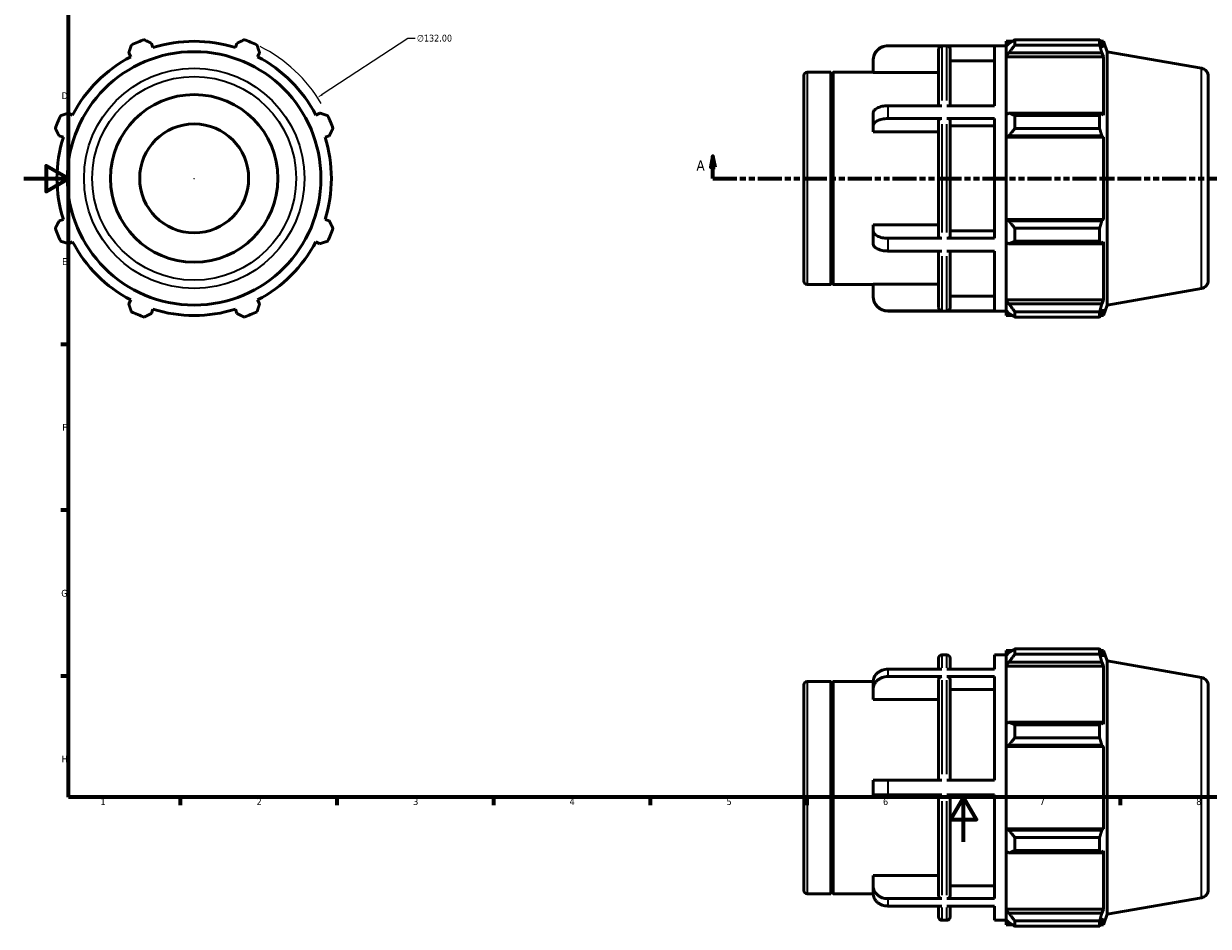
# Model space of a CAD drawing. Header units: millimetres. Extents: x -11 to 927, y -38 to 718.
# Tile 1 of 4: x 0 to 530, y -38 to 366. Entities that reach past the tile are written whole.
import ezdxf

# ---------------------------------------------------------------- set-up
doc = ezdxf.new("R2010")
doc.units = ezdxf.units.MM
doc.linetypes.add('DOUBLE_DASH_CHAIN', pattern=[1.2403, 0.6614, -0.0827, 0.1654, -0.0827, 0.1654, -0.0827])
for name, color, linetype, lineweight in [('Border (ANSI)', 7, 'Continuous', 70), ('Dimension (ANSI)', 7, 'Continuous', 25), ('Section Line (ANSI)', 7, 'DOUBLE_DASH_CHAIN', 70), ('Visible (ANSI)', 7, 'Continuous', 50), ('Visible Narrow (ANSI)', 7, 'Continuous', 35)]:
    doc.layers.add(name, color=color, linetype=linetype, lineweight=lineweight)
doc.styles.add('Label Text (ANSI)', font='tahoma.ttf')
doc.styles.add('Note Text (ANSI)', font='tahoma.ttf')
doc.dimstyles.new('Default - mm (ANSI)', dxfattribs={"dimtxt": 3.048, "dimasz": 2.5, "dimexe": 3.175, "dimexo": 1.6002, "dimgap": 0.8, "dimtad": 0, "dimtoh": 1, "dimrnd": 1e-08, "dimzin": 4, "dimdsep": 46, "dimtxsty": 'Note Text (ANSI)', "dimcen": 0.09, "dimdle": 10, "dimclrd": 256, "dimclre": 256, "dimclrt": 256, "dimadec": 1, "dimazin": 1, "dimtfac": 1, "dimtofl": 0, "dimtmove": 0, "dimatfit": 3, "dimfxl": 1, "dimtolj": 1, "dimtzin": 4, "dimlwd": -1, "dimlwe": -1, "dimarcsym": 0})

# ---------------------------------------------------------------- blocks, each defined once
blk = doc.blocks.new('Borders Default Border')
at = {"layer": 'Border (ANSI)'}
for p, q in [((20, 222.75), (16.55, 222.75)), ((20, 148.5), (16.55, 148.5)), ((20, 74.25), (16.55, 74.25)), ((70.08, 20), (70.08, 16.55)), ((140.17, 20), (140.17, 16.55)), ((210.25, 20), (210.25, 16.55)), ((280.33, 20), (280.33, 16.55)), ((350.42, 20), (350.42, 16.55)), ((490.58, 20), (490.58, 16.55))]:
    blk.add_line(p, q, dxfattribs=at)
at = {"layer": 'Border (ANSI)', "flags": 128}
for points in [[(20, 20), (20, 574), (821, 574), (821, 20), (20, 20)], [(0, 297), (20, 297), (10, 302.77), (10, 291.23), (20, 297)], [(420.5, 0), (420.5, 20), (414.73, 10), (426.27, 10), (420.5, 20)]]:
    blk.add_lwpolyline(points, dxfattribs=at)
at = {"layer": 'Border (ANSI)', "char_height": 3.05, "attachment_point": 7, "style": 'Note Text (ANSI)'}
for s, insert in [('D', (16.96, 332.6)), ('E', (17.21, 258.35)), ('F', (17.29, 184.1)), ('G', (16.81, 109.79)), ('H', (16.97, 35.6)), ('1', (34.35, 16.55)), ('2', (104.2, 16.55)), ('3', (174.26, 16.49)), ('4', (244.23, 16.55)), ('5', (314.48, 16.49)), ('6', (384.49, 16.49)), ('7', (454.6, 16.55)), ('8', (524.63, 16.48))]:
    blk.add_mtext(s, dxfattribs=dict(at, insert=insert))
blk = doc.blocks.new('2dTransSection0')
at = {"layer": 'Section Line (ANSI)', "linetype": 'Continuous'}
for p, q in [((308.38, 307.11), (307.38, 302.11)), ((308.38, 302.11), (308.38, 307.11)), ((309.38, 302.11), (308.38, 307.11)), ((660.68, 307.11), (659.68, 302.11)), ((660.68, 302.11), (660.68, 307.11)), ((661.68, 302.11), (660.68, 307.11)), ((307.38, 302.11), (309.38, 302.11)), ((308.38, 297.11), (308.38, 302.11)), ((308.38, 297.11), (318.89, 297.11)), ((650.18, 297.11), (660.68, 297.11)), ((659.68, 302.11), (661.68, 302.11)), ((660.68, 297.11), (660.68, 302.11))]:
    blk.add_line(p, q, dxfattribs=at)
at = {"layer": 'Section Line (ANSI)', "linetype": 'DOUBLE_DASH_CHAIN', "ltscale": 16.210289}
blk.add_line((308.38, 297.11), (660.68, 297.11), dxfattribs=at)
at = {"layer": 'Section Line (ANSI)', "linetype": 'Continuous', "flags": 128}
for points in [[(309.38, 302.11), (308.38, 307.11), (307.38, 302.11), (309.38, 302.11)], [(661.68, 302.11), (660.68, 307.11), (659.68, 302.11), (661.68, 302.11)]]:
    blk.add_lwpolyline(points, dxfattribs=at)
at = {"layer": 'Section Line (ANSI)'}
for points in [[(309.38, 302.11), (308.38, 307.11), (307.38, 302.11), (309.38, 302.11)], [(661.68, 302.11), (660.68, 307.11), (659.68, 302.11), (661.68, 302.11)]]:
    blk.add_solid(points, dxfattribs=at)
at = {"layer": 'Section Line (ANSI)', "char_height": 4.57, "attachment_point": 7, "style": 'Label Text (ANSI)'}
for insert in [(301.02, 300.61), (664.15, 300.61)]:
    blk.add_mtext('A', dxfattribs=dict(at, insert=insert))
blk = doc.blocks.new('*D11')
at = {"layer": 'Defpoints', "color": 0, "transparency": 16777216}
for p in [(131.48, 333.28), (21.08, 260.93)]:
    blk.add_point(p, dxfattribs=at)
at = {"layer": 'Dimension (ANSI)', "transparency": 16777216}
for p, q in [((171.92, 359.78), (133.57, 334.65)), ((175.14, 359.78), (171.92, 359.78)), ((76.19, 297.11), (76.37, 297.11)), ((76.28, 297.02), (76.28, 297.2))]:
    blk.add_line(p, q, dxfattribs=at)
blk.add_arc((76.28, 297.11), 66, 30.481, 63.4028, dxfattribs=at)
blk.add_solid([(133.35, 335), (133.8, 334.3), (131.48, 333.28)], dxfattribs=at)
at = {"layer": 'Dimension (ANSI)', "transparency": 16777216, "insert": (175.94, 361.42), "char_height": 3.048, "attachment_point": 1, "style": 'Note Text (ANSI)'}
blk.add_mtext('\\A1;∅132.00', dxfattribs=at)

msp = doc.modelspace()

# ---------------------------------------------------------------- linework, layer by layer
at = {"layer": 'Visible (ANSI)'}
for p, q in [((57.8234, 355.6473), (57.228, 357.5356)), ((95.3334, 357.5356), (94.738, 355.6473)), ((386.6598, 356.5081), (439.5312, 356.5081)), ((410.8646, 356.4164), (386.6598, 356.4164)), ((434.3598, 356.4164), (413.036, 356.4164)), ((434.3598, 329.6202), (434.3598, 356.4164)), ((439.5312, 358.4881), (439.5312, 356.2767)), ((439.5312, 358.4881), (442.3409, 358.4881)), ((440.8512, 357.5356), (439.5312, 356.2767)), ((439.5312, 352.1383), (439.5312, 356.2767)), ((443.4912, 359.2094), (443.4912, 356.8228)), ((443.4912, 359.2094), (481.4068, 359.2094)), ((481.4068, 356.8228), (443.4912, 356.8228)), ((481.4068, 356.8228), (481.4068, 359.2094)), ((481.8254, 358.4881), (483.0883, 358.4881)), ((483.0883, 355.6473), (482.3677, 357.5356)), ((484.7812, 353.8369), (483.0883, 358.4881)), ((483.0883, 355.6473), (483.0883, 358.4881)), ((47.0243, 353.3091), (47.9386, 351.5529)), ((104.6229, 351.5529), (105.5371, 353.3091)), ((380.0598, 349.8049), (380.0598, 349.9081)), ((409.3646, 329.6202), (409.3646, 354.914)), ((414.536, 354.914), (414.536, 329.6202)), ((439.5312, 352.1383), (440.8512, 353.3091)), ((439.5312, 351.5529), (439.5312, 352.1383)), ((439.5312, 351.5529), (439.5312, 325.755)), ((439.5312, 351.5529), (483.0883, 351.5529)), ((440.8512, 353.3091), (482.3677, 353.3091)), ((482.3677, 353.3091), (483.0883, 351.5529)), ((483.0883, 325.4503), (483.0883, 351.5529)), ((484.7812, 240.3793), (484.7812, 353.8369)), ((526.9324, 346.4045), (484.7812, 353.8369)), ((350.5312, 344.6281), (361.1312, 344.6281)), ((361.1312, 249.5881), (361.1312, 344.6281)), ((361.6312, 344.1281), (361.1312, 344.6281)), ((361.6312, 344.1281), (362.1312, 344.6281)), ((362.1312, 249.5881), (362.1312, 344.6281)), ((362.1312, 344.6281), (380.0598, 344.6281)), ((380.0598, 344.5134), (380.0598, 349.8049)), ((434.3598, 349.8049), (414.536, 349.8049)), ((349.0312, 251.0881), (349.0312, 343.1281)), ((361.6312, 250.0881), (361.6312, 344.1281)), ((409.3646, 344.5134), (380.0598, 344.5134)), ((530.0312, 342.7115), (530.0312, 251.5048)), ((410.8646, 329.6202), (386.6598, 329.6202)), ((434.3598, 329.6202), (413.036, 329.6202)), ((21.836, 325.4503), (20.0797, 326.3645)), ((132.4817, 326.3645), (130.7254, 325.4503)), ((380.0598, 320.5986), (380.0598, 326.3144)), ((410.8646, 323.9044), (386.6598, 323.9044)), ((434.3598, 323.9044), (413.036, 323.9044)), ((434.3598, 270.3119), (434.3598, 323.9044)), ((440.8512, 326.3645), (439.5312, 325.755)), ((439.5312, 315.7639), (439.5312, 325.755)), ((482.3677, 326.3645), (440.8512, 326.3645)), ((443.4912, 325.2179), (443.4912, 319.4562)), ((443.4912, 325.2179), (481.4068, 325.2179)), ((481.4068, 319.4562), (481.4068, 325.2179)), ((483.0883, 325.4503), (482.3677, 326.3645)), ((380.0598, 317.9529), (380.0598, 320.5986)), ((409.3646, 271.0631), (409.3646, 323.1532)), ((414.536, 323.1532), (414.536, 271.0631)), ((434.3598, 320.5986), (414.536, 320.5986)), ((481.4068, 319.4562), (443.4912, 319.4562)), ((15.8532, 316.1609), (17.7416, 315.5655)), ((134.8199, 315.5655), (136.7082, 316.1609)), ((409.3646, 317.9529), (380.0598, 317.9529)), ((439.5312, 315.7639), (440.8512, 316.1609)), ((439.5312, 315.5655), (439.5312, 315.7639)), ((439.5312, 315.5655), (439.5312, 278.6508)), ((439.5312, 315.5655), (483.0883, 315.5655)), ((440.8512, 316.1609), (482.3677, 316.1609)), ((482.3677, 316.1609), (483.0883, 315.5655)), ((483.0883, 278.6508), (483.0883, 315.5655)), ((17.7416, 278.6508), (15.8532, 278.0554)), ((136.7082, 278.0554), (134.8199, 278.6508)), ((380.0598, 273.6176), (380.0598, 276.2634)), ((380.0598, 276.2634), (409.3646, 276.2634)), ((439.5312, 278.4524), (439.5312, 278.6508)), ((439.5312, 278.6508), (483.0883, 278.6508)), ((440.8512, 278.0554), (439.5312, 278.4524)), ((439.5312, 268.4613), (439.5312, 278.4524)), ((482.3677, 278.0554), (440.8512, 278.0554)), ((483.0883, 278.6508), (482.3677, 278.0554)), ((380.0598, 267.9019), (380.0598, 273.6176)), ((414.536, 273.6176), (434.3598, 273.6176)), ((443.4912, 274.7601), (443.4912, 268.9984)), ((443.4912, 274.7601), (481.4068, 274.7601)), ((481.4068, 268.9984), (481.4068, 274.7601)), ((20.0797, 267.8517), (21.836, 268.766)), ((130.7254, 268.766), (132.4817, 267.8517)), ((410.8646, 270.3119), (386.6598, 270.3119)), ((434.3598, 270.3119), (413.036, 270.3119)), ((439.5312, 268.4613), (440.8512, 267.8517)), ((439.5312, 268.4613), (439.5312, 242.6634)), ((440.8512, 267.8517), (482.3677, 267.8517)), ((481.4068, 268.9984), (443.4912, 268.9984)), ((482.3677, 267.8517), (483.0883, 268.766)), ((483.0883, 242.6634), (483.0883, 268.766)), ((410.8646, 264.5961), (386.6598, 264.5961)), ((409.3646, 239.3023), (409.3646, 264.5961)), ((434.3598, 264.5961), (413.036, 264.5961)), ((414.536, 264.5961), (414.536, 239.3023)), ((434.3598, 237.7999), (434.3598, 264.5961)), ((350.5312, 249.5881), (361.1312, 249.5881)), ((361.6312, 250.0881), (361.1312, 249.5881)), ((361.6312, 250.0881), (362.1312, 249.5881)), ((362.1312, 249.5881), (380.0598, 249.5881)), ((380.0598, 244.4114), (380.0598, 249.7029)), ((380.0598, 249.7029), (409.3646, 249.7029)), ((380.0598, 244.3081), (380.0598, 244.4114)), ((414.536, 244.4114), (434.3598, 244.4114)), ((526.9324, 247.8117), (484.7812, 240.3793)), ((47.9386, 242.6634), (47.0243, 240.9071)), ((57.228, 236.6806), (57.8234, 238.569)), ((94.738, 238.569), (95.3334, 236.6806)), ((105.5371, 240.9071), (104.6229, 242.6634)), ((439.5312, 242.078), (439.5312, 242.6634)), ((439.5312, 242.6634), (483.0883, 242.6634)), ((439.5312, 237.9395), (439.5312, 242.078)), ((440.8512, 240.9071), (439.5312, 242.078)), ((482.3677, 240.9071), (440.8512, 240.9071)), ((483.0883, 242.6634), (482.3677, 240.9071)), ((482.3677, 236.6806), (483.0883, 238.569)), ((484.7812, 240.3793), (483.0883, 235.7281)), ((483.0883, 235.7281), (483.0883, 238.569)), ((410.8646, 237.7999), (386.6598, 237.7999)), ((386.6598, 237.7081), (439.5312, 237.7081)), ((434.3598, 237.7999), (413.036, 237.7999)), ((439.5312, 237.9395), (440.8512, 236.6806)), ((439.5312, 237.9395), (439.5312, 235.7281)), ((439.5312, 235.7281), (442.3409, 235.7281)), ((443.4912, 237.3935), (443.4912, 235.0069)), ((443.4912, 237.3935), (481.4068, 237.3935)), ((481.4068, 235.0069), (443.4912, 235.0069)), ((481.4068, 235.0069), (481.4068, 237.3935)), ((481.8254, 235.7281), (483.0883, 235.7281)), ((439.5312, 85.728), (439.5312, 83.5166)), ((439.5312, 85.728), (442.3409, 85.728)), ((443.4912, 86.4493), (443.4912, 84.0627)), ((443.4912, 86.4493), (481.4068, 86.4493)), ((481.4068, 84.0627), (481.4068, 86.4493)), ((481.8254, 85.728), (483.0883, 85.728)), ((484.7812, 81.0768), (483.0883, 85.728)), ((483.0883, 82.8872), (483.0883, 85.728)), ((409.3646, 77.3605), (409.3646, 82.248)), ((410.8646, 83.748), (413.036, 83.748)), ((414.536, 82.248), (414.536, 77.3605)), ((434.3598, 77.3605), (434.3598, 83.748)), ((434.3598, 83.748), (439.5312, 83.748)), ((440.8512, 84.7755), (439.5312, 83.5166)), ((439.5312, 79.3782), (439.5312, 83.5166)), ((439.5312, 79.3782), (440.8512, 80.549)), ((440.8512, 80.549), (482.3677, 80.549)), ((481.4068, 84.0627), (443.4912, 84.0627)), ((483.0883, 82.8872), (482.3677, 84.7755)), ((482.3677, 80.549), (483.0883, 78.7927)), ((484.7812, -32.3808), (484.7812, 81.0768)), ((526.9324, 73.6444), (484.7812, 81.0768)), ((410.8646, 77.3605), (386.6598, 77.3605)), ((434.3598, 77.3605), (413.036, 77.3605)), ((439.5312, 78.7927), (439.5312, 79.3782)), ((439.5312, 78.7927), (439.5312, 52.9949)), ((439.5312, 78.7927), (483.0883, 78.7927)), ((483.0883, 52.6901), (483.0883, 78.7927)), ((349.0312, -21.672), (349.0312, 70.368)), ((350.5312, 71.868), (361.1312, 71.868)), ((361.1312, -23.172), (361.1312, 71.868)), ((361.6312, 71.368), (361.1312, 71.868)), ((361.6312, 71.368), (362.1312, 71.868)), ((361.6312, -22.672), (361.6312, 71.368)), ((362.1312, -23.172), (362.1312, 71.868)), ((362.1312, 71.868), (380.0653, 71.868)), ((380.0598, 68.3348), (380.0598, 71.6348)), ((410.8646, 74.0605), (386.6598, 74.0605)), ((409.3646, 27.648), (409.3646, 72.7594)), ((434.3598, 74.0605), (413.036, 74.0605)), ((414.536, 72.7594), (414.536, 27.648)), ((434.3598, 27.648), (434.3598, 74.0605)), ((530.0312, 69.9514), (530.0312, -21.2554)), ((380.0598, 63.7522), (380.0598, 68.3348)), ((409.3646, 63.7522), (380.0598, 63.7522)), ((434.3598, 68.3348), (414.536, 68.3348)), ((440.8512, 53.6044), (439.5312, 52.9949)), ((482.3677, 53.6044), (440.8512, 53.6044)), ((483.0883, 52.6901), (482.3677, 53.6044)), ((439.5312, 43.0038), (439.5312, 52.9949)), ((443.4912, 52.4578), (443.4912, 46.696)), ((443.4912, 52.4578), (481.4068, 52.4578)), ((481.4068, 46.696), (481.4068, 52.4578)), ((439.5312, 43.0038), (440.8512, 43.4007)), ((439.5312, 42.8053), (439.5312, 43.0038)), ((439.5312, 42.8053), (439.5312, 5.8907)), ((439.5312, 42.8053), (483.0883, 42.8053)), ((440.8512, 43.4007), (482.3677, 43.4007)), ((481.4068, 46.696), (443.4912, 46.696)), ((482.3677, 43.4007), (483.0883, 42.8053)), ((483.0883, 5.8907), (483.0883, 42.8053)), ((380.0598, 21.048), (380.0598, 27.648)), ((410.8646, 27.648), (386.6598, 27.648)), ((413.036, 27.648), (434.3598, 27.648)), ((410.8646, 21.048), (386.6598, 21.048)), ((409.3646, -24.0633), (409.3646, 21.048)), ((434.3598, 21.048), (413.036, 21.048)), ((414.536, 21.048), (414.536, -24.0633)), ((434.3598, -25.3644), (434.3598, 21.048)), ((439.5312, 5.6922), (439.5312, 5.8907)), ((439.5312, 5.8907), (483.0883, 5.8907)), ((439.5312, -4.2989), (439.5312, 5.6922)), ((440.8512, 5.2953), (439.5312, 5.6922)), ((483.0883, 5.8907), (482.3677, 5.2953)), ((482.3677, 5.2953), (440.8512, 5.2953)), ((443.4912, 2), (443.4912, -3.7618)), ((443.4912, 2), (481.4068, 2)), ((481.4068, -3.7618), (481.4068, 2)), ((439.5312, -4.2989), (439.5312, -30.0967)), ((439.5312, -4.2989), (440.8512, -4.9084)), ((440.8512, -4.9084), (482.3677, -4.9084)), ((481.4068, -3.7618), (443.4912, -3.7618)), ((482.3677, -4.9084), (483.0883, -3.9941)), ((483.0883, -30.0967), (483.0883, -3.9941)), ((380.0598, -19.6387), (380.0598, -15.0562)), ((380.0598, -15.0562), (409.3646, -15.0562)), ((380.0598, -22.9387), (380.0598, -19.6387)), ((414.536, -19.6387), (434.3598, -19.6387)), ((350.5312, -23.172), (361.1312, -23.172)), ((361.6312, -22.672), (361.1312, -23.172)), ((361.6312, -22.672), (362.1312, -23.172)), ((362.1312, -23.172), (380.0653, -23.172)), ((410.8646, -25.3644), (386.6598, -25.3644)), ((434.3598, -25.3644), (413.036, -25.3644)), ((526.9324, -24.9484), (484.7812, -32.3808)), ((410.8646, -28.6644), (386.6598, -28.6644)), ((409.3646, -33.552), (409.3646, -28.6644)), ((434.3598, -28.6644), (413.036, -28.6644)), ((414.536, -28.6644), (414.536, -33.552)), ((434.3598, -35.052), (434.3598, -28.6644)), ((439.5312, -30.6821), (439.5312, -30.0967)), ((439.5312, -30.0967), (483.0883, -30.0967)), ((439.5312, -34.8206), (439.5312, -30.6821)), ((440.8512, -31.853), (439.5312, -30.6821)), ((483.0883, -30.0967), (482.3677, -31.853)), ((410.8646, -35.052), (413.036, -35.052)), ((434.3598, -35.052), (439.5312, -35.052)), ((439.5312, -34.8206), (439.5312, -37.032)), ((439.5312, -34.8206), (440.8512, -36.0795)), ((439.5312, -37.032), (442.3409, -37.032)), ((482.3677, -31.853), (440.8512, -31.853)), ((443.4912, -35.3666), (443.4912, -37.7532)), ((443.4912, -35.3666), (481.4068, -35.3666)), ((481.4068, -37.7532), (481.4068, -35.3666)), ((481.8254, -37.032), (483.0883, -37.032)), ((482.3677, -36.0795), (483.0883, -34.1911)), ((484.7812, -32.3808), (483.0883, -37.032)), ((483.0883, -37.032), (483.0883, -34.1911)), ((481.4068, -37.7532), (443.4912, -37.7532))]:
    msp.add_line(p, q, dxfattribs=at)
for radius in [56.7288, 37.5, 24.375]:
    msp.add_circle((76.2807, 297.1081), radius, dxfattribs=at)
for centre, radius, start, end in [((76.2807, 297.1081), 66, 109.791984, 115.208016), ((76.2807, 297.1081), 61.38, 72.5, 107.5), ((76.2807, 297.1081), 66, 64.791984, 70.208016), ((386.6598, 349.9081), 6.6, 90, 180), ((76.2807, 297.1081), 61.38, 117.5, 152.5), ((76.2807, 297.1081), 61.38, 27.5, 62.5), ((350.5312, 343.1281), 1.5, 90, 180), ((526.2812, 342.7115), 3.75, 0, 80), ((76.2807, 297.1081), 66, 154.791984, 160.208016), ((76.2807, 297.1081), 66, 19.791984, 25.208016), ((76.2807, 297.1081), 61.38, 162.5, 197.5), ((76.2807, 297.1081), 61.38, 342.5, 17.5), ((76.2807, 297.1081), 66, 199.791984, 205.208016), ((76.2807, 297.1081), 66, 334.791984, 340.208016), ((76.2807, 297.1081), 61.38, 207.5, 242.5), ((76.2807, 297.1081), 61.38, 297.5, 332.5), ((350.5312, 251.0881), 1.5, 180, 270), ((526.2812, 251.5048), 3.75, 280, 0), ((386.6598, 244.3081), 6.6, 180, 270), ((76.2807, 297.1081), 61.38, 252.5, 287.5), ((76.2807, 297.1081), 66, 244.791984, 250.208016), ((76.2807, 297.1081), 66, 289.791984, 295.208016), ((410.8646, 82.248), 1.5, 90, 180), ((413.036, 82.248), 1.5, 0, 90), ((350.5312, 70.368), 1.5, 90, 180), ((526.2812, 69.9514), 3.75, 0, 80), ((350.5312, -21.672), 1.5, 180, 270), ((526.2812, -21.2554), 3.75, 280, 0), ((410.8646, -33.552), 1.5, 180, 270), ((413.036, -33.552), 1.5, 270, 0)]:
    msp.add_arc(centre, radius, start, end, dxfattribs=at)
for points, weights in [([(47.0243, 353.3091), (47.5859, 355.0301), (48.1709, 356.8228)], [1.00241916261, 1.00161775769, 1]), ([(53.9327, 359.2094), (55.614, 358.3554), (57.228, 357.5356)], [1, 1.00161775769, 1.00241916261]), ([(95.3334, 357.5356), (96.9475, 358.3554), (98.6287, 359.2094)], [1.00241916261, 1.00161775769, 1]), ([(104.3905, 356.8228), (104.9755, 355.0301), (105.5371, 353.3091)], [1, 1.00161775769, 1.00241916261]), ([(443.4912, 359.2094), (442.1184, 358.3554), (440.8512, 357.5356)], [1.01223518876, 1.00885269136, 1.00466069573]), ([(440.8512, 353.3091), (442.1184, 355.0301), (443.4912, 356.8228)], [1.00466069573, 1.00885269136, 1.01223518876]), ([(481.4068, 359.2094), (481.9064, 358.3554), (482.3677, 357.5356)], [1, 1.00161775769, 1.00241916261]), ([(482.3677, 353.3091), (481.9064, 355.0301), (481.4068, 356.8228)], [1.00241916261, 1.00161775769, 1]), ([(16.5661, 325.2179), (18.3587, 325.8029), (20.0797, 326.3645)], [1, 1.00161775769, 1.00241916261]), ([(132.4817, 326.3645), (134.2027, 325.8029), (135.9954, 325.2179)], [1.00241916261, 1.00161775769, 1]), ([(443.4912, 325.2179), (442.1184, 325.8029), (440.8512, 326.3645)], [1.01223518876, 1.00885269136, 1.00466069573]), ([(481.4068, 325.2179), (481.9064, 325.8029), (482.3677, 326.3645)], [1, 1.00161775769, 1.00241916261]), ([(15.8532, 316.1609), (15.0334, 317.7749), (14.1795, 319.4562)], [1.00241916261, 1.00161775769, 1]), ([(138.382, 319.4562), (137.528, 317.7749), (136.7082, 316.1609)], [1, 1.00161775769, 1.00241916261]), ([(440.8512, 316.1609), (442.1184, 317.7749), (443.4912, 319.4562)], [1.00466069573, 1.00885269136, 1.01223518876]), ([(482.3677, 316.1609), (481.9064, 317.7749), (481.4068, 319.4562)], [1.00241916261, 1.00161775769, 1]), ([(14.1795, 274.7601), (15.0334, 276.4414), (15.8532, 278.0554)], [1, 1.00161775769, 1.00241916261]), ([(136.7082, 278.0554), (137.528, 276.4414), (138.382, 274.7601)], [1.00241916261, 1.00161775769, 1]), ([(443.4912, 274.7601), (442.1184, 276.4414), (440.8512, 278.0554)], [1.01223518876, 1.00885269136, 1.00466069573]), ([(481.4068, 274.7601), (481.9064, 276.4414), (482.3677, 278.0554)], [1, 1.00161775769, 1.00241916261]), ([(20.0797, 267.8517), (18.3587, 268.4133), (16.5661, 268.9984)], [1.00241916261, 1.00161775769, 1]), ([(135.9954, 268.9984), (134.2027, 268.4133), (132.4817, 267.8517)], [1, 1.00161775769, 1.00241916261]), ([(440.8512, 267.8517), (442.1184, 268.4133), (443.4912, 268.9984)], [1.00466069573, 1.00885269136, 1.01223518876]), ([(482.3677, 267.8517), (481.9064, 268.4133), (481.4068, 268.9984)], [1.00241916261, 1.00161775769, 1]), ([(48.1709, 237.3935), (47.5859, 239.1862), (47.0243, 240.9071)], [1, 1.00161775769, 1.00241916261]), ([(105.5371, 240.9071), (104.9755, 239.1862), (104.3905, 237.3935)], [1.00241916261, 1.00161775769, 1]), ([(443.4912, 237.3935), (442.1184, 239.1862), (440.8512, 240.9071)], [1.01223518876, 1.00885269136, 1.00466069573]), ([(481.4068, 237.3935), (481.9064, 239.1862), (482.3677, 240.9071)], [1, 1.00161775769, 1.00241916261]), ([(57.228, 236.6806), (55.614, 235.8608), (53.9327, 235.0069)], [1.00241916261, 1.00161775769, 1]), ([(98.6287, 235.0069), (96.9475, 235.8608), (95.3334, 236.6806)], [1, 1.00161775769, 1.00241916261]), ([(440.8512, 236.6806), (442.1184, 235.8608), (443.4912, 235.0069)], [1.00466069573, 1.00885269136, 1.01223518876]), ([(482.3677, 236.6806), (481.9064, 235.8608), (481.4068, 235.0069)], [1.00241916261, 1.00161775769, 1]), ([(443.4912, 86.4493), (442.1184, 85.5953), (440.8512, 84.7755)], [1.01223518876, 1.00885269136, 1.00466069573]), ([(481.4068, 86.4493), (481.9064, 85.5953), (482.3677, 84.7755)], [1, 1.00161775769, 1.00241916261]), ([(440.8512, 80.549), (442.1184, 82.27), (443.4912, 84.0627)], [1.00466069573, 1.00885269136, 1.01223518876]), ([(482.3677, 80.549), (481.9064, 82.27), (481.4068, 84.0627)], [1.00241916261, 1.00161775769, 1]), ([(443.4912, 52.4578), (442.1184, 53.0428), (440.8512, 53.6044)], [1.01223518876, 1.00885269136, 1.00466069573]), ([(481.4068, 52.4578), (481.9064, 53.0428), (482.3677, 53.6044)], [1, 1.00161775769, 1.00241916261]), ([(440.8512, 43.4007), (442.1184, 45.0148), (443.4912, 46.696)], [1.00466069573, 1.00885269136, 1.01223518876]), ([(482.3677, 43.4007), (481.9064, 45.0148), (481.4068, 46.696)], [1.00241916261, 1.00161775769, 1]), ([(443.4912, 2), (442.1184, 3.6813), (440.8512, 5.2953)], [1.01223518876, 1.00885269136, 1.00466069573]), ([(481.4068, 2), (481.9064, 3.6813), (482.3677, 5.2953)], [1, 1.00161775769, 1.00241916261]), ([(440.8512, -4.9084), (442.1184, -4.3468), (443.4912, -3.7618)], [1.00466069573, 1.00885269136, 1.01223518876]), ([(482.3677, -4.9084), (481.9064, -4.3468), (481.4068, -3.7618)], [1.00241916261, 1.00161775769, 1]), ([(443.4912, -35.3666), (442.1184, -33.574), (440.8512, -31.853)], [1.01223518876, 1.00885269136, 1.00466069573]), ([(440.8512, -36.0795), (442.1184, -36.8993), (443.4912, -37.7532)], [1.00466069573, 1.00885269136, 1.01223518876]), ([(481.4068, -35.3666), (481.9064, -33.574), (482.3677, -31.853)], [1, 1.00161775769, 1.00241916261]), ([(482.3677, -36.0795), (481.9064, -36.8993), (481.4068, -37.7532)], [1.00241916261, 1.00161775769, 1])]:
    msp.add_rational_spline(points, weights, degree=2, dxfattribs=at)
for points, knots in [([(380.0598, 349.8049), (380.0598, 350.2132), (380.1, 350.6591), (380.2735, 351.5324), (380.4068, 351.9598), (380.7188, 352.7139), (380.9262, 353.11), (381.42, 353.8498), (381.7063, 354.1933), (382.2824, 354.77), (382.6253, 355.0564), (383.3637, 355.5503), (383.7592, 355.7578), (384.5116, 356.0697), (384.9376, 356.2029), (385.8082, 356.3762), (386.2527, 356.4164), (386.6598, 356.4164)], [-0.978301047, -0.978301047, -0.978301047, -0.978301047, -0.855819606, -0.855819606, -0.733338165, -0.733338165, -0.610994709, -0.610994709, -0.488651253, -0.488651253, -0.366440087, -0.366440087, -0.244228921, -0.244228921, -0.12211446, -0.12211446, 0, 0, 0, 0]), ([(409.3646, 354.914), (409.3646, 355.0995), (409.4079, 355.3179), (409.5497, 355.6606), (409.6732, 355.8456), (409.9351, 356.1077), (410.1198, 356.2313), (410.4618, 356.373), (410.6795, 356.4164), (410.8646, 356.4164)], [0.666980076, 0.666980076, 0.666980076, 0.666980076, 0.722634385, 0.722634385, 0.77824107, 0.77824107, 0.833793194, 0.833793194, 0.889301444, 0.889301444, 0.889301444, 0.889301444]), ([(413.036, 356.4164), (413.221, 356.4164), (413.4388, 356.373), (413.7807, 356.2313), (413.9654, 356.1077), (414.2273, 355.8456), (414.3508, 355.6606), (414.4926, 355.3179), (414.536, 355.0995), (414.536, 354.914)], [0, 0, 0, 0, 0.055508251, 0.055508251, 0.111060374, 0.111060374, 0.166667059, 0.166667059, 0.222321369, 0.222321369, 0.222321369, 0.222321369]), ([(386.6598, 329.6202), (386.2527, 329.6202), (385.8082, 329.6001), (384.9376, 329.5134), (384.5116, 329.4468), (383.7592, 329.2909), (383.3637, 329.1871), (382.6253, 328.9401), (382.2824, 328.797), (381.7063, 328.5086), (381.42, 328.3368), (380.9262, 327.967), (380.7188, 327.7689), (380.4068, 327.3918), (380.2735, 327.1781), (380.1, 326.7415), (380.0598, 326.5185), (380.0598, 326.3144)], [0, 0, 0, 0, 0.12211446, 0.12211446, 0.244228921, 0.244228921, 0.366440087, 0.366440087, 0.488651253, 0.488651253, 0.610994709, 0.610994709, 0.733338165, 0.733338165, 0.855819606, 0.855819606, 0.978301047, 0.978301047, 0.978301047, 0.978301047]), ([(380.0598, 320.5986), (380.0598, 320.8028), (380.1, 321.0257), (380.2735, 321.4624), (380.4068, 321.6761), (380.7188, 322.0531), (380.9262, 322.2512), (381.42, 322.6211), (381.7063, 322.7928), (382.2824, 323.0812), (382.6253, 323.2244), (383.3637, 323.4713), (383.7592, 323.5751), (384.5116, 323.731), (384.9376, 323.7976), (385.8082, 323.8843), (386.2527, 323.9044), (386.6598, 323.9044)], [-0.978301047, -0.978301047, -0.978301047, -0.978301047, -0.855819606, -0.855819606, -0.733338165, -0.733338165, -0.610994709, -0.610994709, -0.488651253, -0.488651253, -0.366440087, -0.366440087, -0.244228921, -0.244228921, -0.12211446, -0.12211446, 0, 0, 0, 0]), ([(410.8646, 323.9044), (410.6795, 323.9044), (410.4618, 323.8827), (410.1198, 323.8118), (409.9351, 323.75), (409.6732, 323.619), (409.5497, 323.5265), (409.4079, 323.3551), (409.3646, 323.246), (409.3646, 323.1532)], [0, 0, 0, 0, 0.055508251, 0.055508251, 0.111060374, 0.111060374, 0.166667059, 0.166667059, 0.222321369, 0.222321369, 0.222321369, 0.222321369]), ([(414.536, 323.1532), (414.536, 323.246), (414.4926, 323.3551), (414.3508, 323.5265), (414.2273, 323.619), (413.9654, 323.75), (413.7807, 323.8118), (413.4388, 323.8827), (413.221, 323.9044), (413.036, 323.9044)], [-0.222321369, -0.222321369, -0.222321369, -0.222321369, -0.166667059, -0.166667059, -0.111060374, -0.111060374, -0.055508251, -0.055508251, 0, 0, 0, 0]), ([(386.6598, 270.3119), (386.2527, 270.3119), (385.8082, 270.332), (384.9376, 270.4187), (384.5116, 270.4852), (383.7592, 270.6412), (383.3637, 270.745), (382.6253, 270.9919), (382.2824, 271.1351), (381.7063, 271.4234), (381.42, 271.5952), (380.9262, 271.9651), (380.7188, 272.1632), (380.4068, 272.5402), (380.2735, 272.7539), (380.1, 273.1906), (380.0598, 273.4135), (380.0598, 273.6176)], [0, 0, 0, 0, 0.12211446, 0.12211446, 0.244228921, 0.244228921, 0.366440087, 0.366440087, 0.488651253, 0.488651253, 0.610994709, 0.610994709, 0.733338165, 0.733338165, 0.855819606, 0.855819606, 0.978301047, 0.978301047, 0.978301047, 0.978301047]), ([(409.3646, 271.0631), (409.3646, 270.9703), (409.4079, 270.8612), (409.5497, 270.6898), (409.6732, 270.5973), (409.9351, 270.4662), (410.1198, 270.4045), (410.4618, 270.3336), (410.6795, 270.3119), (410.8646, 270.3119)], [-0.222321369, -0.222321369, -0.222321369, -0.222321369, -0.166667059, -0.166667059, -0.111060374, -0.111060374, -0.055508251, -0.055508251, 0, 0, 0, 0]), ([(413.036, 270.3119), (413.221, 270.3119), (413.4388, 270.3336), (413.7807, 270.4045), (413.9654, 270.4662), (414.2273, 270.5973), (414.3508, 270.6898), (414.4926, 270.8612), (414.536, 270.9703), (414.536, 271.0631)], [0, 0, 0, 0, 0.055508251, 0.055508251, 0.111060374, 0.111060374, 0.166667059, 0.166667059, 0.222321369, 0.222321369, 0.222321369, 0.222321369]), ([(380.0598, 267.9019), (380.0598, 267.6977), (380.1, 267.4748), (380.2735, 267.0381), (380.4068, 266.8244), (380.7188, 266.4474), (380.9262, 266.2493), (381.42, 265.8794), (381.7063, 265.7077), (382.2824, 265.4193), (382.6253, 265.2761), (383.3637, 265.0292), (383.7592, 264.9254), (384.5116, 264.7695), (384.9376, 264.7029), (385.8082, 264.6162), (386.2527, 264.5961), (386.6598, 264.5961)], [-0.978301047, -0.978301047, -0.978301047, -0.978301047, -0.855819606, -0.855819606, -0.733338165, -0.733338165, -0.610994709, -0.610994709, -0.488651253, -0.488651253, -0.366440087, -0.366440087, -0.244228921, -0.244228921, -0.12211446, -0.12211446, 0, 0, 0, 0]), ([(386.6598, 237.7999), (386.2527, 237.7999), (385.8082, 237.8401), (384.9376, 238.0134), (384.5116, 238.1466), (383.7592, 238.4585), (383.3637, 238.666), (382.6253, 239.1599), (382.2824, 239.4463), (381.7063, 240.023), (381.42, 240.3665), (380.9262, 241.1062), (380.7188, 241.5024), (380.4068, 242.2565), (380.2735, 242.6839), (380.1, 243.5572), (380.0598, 244.0031), (380.0598, 244.4114)], [0, 0, 0, 0, 0.12211446, 0.12211446, 0.244228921, 0.244228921, 0.366440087, 0.366440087, 0.488651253, 0.488651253, 0.610994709, 0.610994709, 0.733338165, 0.733338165, 0.855819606, 0.855819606, 0.978301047, 0.978301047, 0.978301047, 0.978301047]), ([(409.3646, 239.3023), (409.3646, 239.1167), (409.4079, 238.8984), (409.5497, 238.5557), (409.6732, 238.3707), (409.9351, 238.1086), (410.1198, 237.985), (410.4618, 237.8432), (410.6795, 237.7999), (410.8646, 237.7999)], [-0.222321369, -0.222321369, -0.222321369, -0.222321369, -0.166667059, -0.166667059, -0.111060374, -0.111060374, -0.055508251, -0.055508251, 0, 0, 0, 0]), ([(413.036, 237.7999), (413.221, 237.7999), (413.4388, 237.8432), (413.7807, 237.985), (413.9654, 238.1086), (414.2273, 238.3707), (414.3508, 238.5557), (414.4926, 238.8984), (414.536, 239.1167), (414.536, 239.3023)], [0, 0, 0, 0, 0.055508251, 0.055508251, 0.111060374, 0.111060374, 0.166667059, 0.166667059, 0.222321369, 0.222321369, 0.222321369, 0.222321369]), ([(386.6598, 77.3605), (386.2527, 77.3605), (385.8082, 77.3257), (384.9376, 77.1755), (384.5116, 77.0603), (383.7592, 76.7901), (383.3637, 76.6104), (382.6253, 76.1827), (382.2824, 75.9347), (381.7063, 75.4352), (381.42, 75.1377), (380.9262, 74.4971), (380.7188, 74.154), (380.4068, 73.5009), (380.2735, 73.1308), (380.1, 72.3745), (380.0598, 71.9883), (380.0598, 71.6348)], [0, 0, 0, 0, 0.12211446, 0.12211446, 0.244228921, 0.244228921, 0.366440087, 0.366440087, 0.488651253, 0.488651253, 0.610994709, 0.610994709, 0.733338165, 0.733338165, 0.855819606, 0.855819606, 0.978301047, 0.978301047, 0.978301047, 0.978301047]), ([(380.0598, 68.3348), (380.0598, 68.6883), (380.1, 69.0745), (380.2735, 69.8308), (380.4068, 70.2009), (380.7188, 70.854), (380.9262, 71.1971), (381.42, 71.8377), (381.7063, 72.1352), (382.2824, 72.6347), (382.6253, 72.8827), (383.3637, 73.3104), (383.7592, 73.4901), (384.5116, 73.7603), (384.9376, 73.8755), (385.8082, 74.0257), (386.2527, 74.0605), (386.6598, 74.0605)], [-0.978301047, -0.978301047, -0.978301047, -0.978301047, -0.855819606, -0.855819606, -0.733338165, -0.733338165, -0.610994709, -0.610994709, -0.488651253, -0.488651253, -0.366440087, -0.366440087, -0.244228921, -0.244228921, -0.12211446, -0.12211446, 0, 0, 0, 0]), ([(410.8646, 74.0605), (410.6795, 74.0605), (410.4618, 74.0229), (410.1198, 73.9001), (409.9351, 73.7931), (409.6732, 73.5661), (409.5497, 73.4059), (409.4079, 73.1091), (409.3646, 72.92), (409.3646, 72.7594)], [0, 0, 0, 0, 0.055508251, 0.055508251, 0.111060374, 0.111060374, 0.166667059, 0.166667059, 0.222321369, 0.222321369, 0.222321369, 0.222321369]), ([(414.536, 72.7594), (414.536, 72.92), (414.4926, 73.1091), (414.3508, 73.4059), (414.2273, 73.5661), (413.9654, 73.7931), (413.7807, 73.9001), (413.4388, 74.0229), (413.221, 74.0605), (413.036, 74.0605)], [-0.222321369, -0.222321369, -0.222321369, -0.222321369, -0.166667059, -0.166667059, -0.111060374, -0.111060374, -0.055508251, -0.055508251, 0, 0, 0, 0]), ([(386.6598, 27.648), (386.2527, 27.648), (385.8082, 27.648), (384.9376, 27.648), (384.5116, 27.648), (383.7592, 27.648), (383.3637, 27.648), (382.6253, 27.648), (382.2824, 27.648), (381.7063, 27.648), (381.42, 27.648), (380.9262, 27.648), (380.7188, 27.648), (380.4068, 27.648), (380.2735, 27.648), (380.1, 27.648), (380.0598, 27.648), (380.0598, 27.648)], [0, 0, 0, 0, 0.12211446, 0.12211446, 0.244228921, 0.244228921, 0.366440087, 0.366440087, 0.488651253, 0.488651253, 0.610994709, 0.610994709, 0.733338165, 0.733338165, 0.855819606, 0.855819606, 0.978301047, 0.978301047, 0.978301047, 0.978301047]), ([(380.0598, 21.048), (380.0598, 21.048), (380.1, 21.048), (380.2735, 21.048), (380.4068, 21.048), (380.7188, 21.048), (380.9262, 21.048), (381.42, 21.048), (381.7063, 21.048), (382.2824, 21.048), (382.6253, 21.048), (383.3637, 21.048), (383.7592, 21.048), (384.5116, 21.048), (384.9376, 21.048), (385.8082, 21.048), (386.2527, 21.048), (386.6598, 21.048)], [-0.978301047, -0.978301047, -0.978301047, -0.978301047, -0.855819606, -0.855819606, -0.733338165, -0.733338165, -0.610994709, -0.610994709, -0.488651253, -0.488651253, -0.366440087, -0.366440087, -0.244228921, -0.244228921, -0.12211446, -0.12211446, 0, 0, 0, 0]), ([(386.6598, -25.3644), (386.2527, -25.3644), (385.8082, -25.3296), (384.9376, -25.1795), (384.5116, -25.0642), (383.7592, -24.7941), (383.3637, -24.6144), (382.6253, -24.1866), (382.2824, -23.9386), (381.7063, -23.4392), (381.42, -23.1417), (380.9262, -22.5011), (380.7188, -22.1579), (380.4068, -21.5049), (380.2735, -21.1348), (380.1, -20.3785), (380.0598, -19.9923), (380.0598, -19.6387)], [0, 0, 0, 0, 0.12211446, 0.12211446, 0.244228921, 0.244228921, 0.366440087, 0.366440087, 0.488651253, 0.488651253, 0.610994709, 0.610994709, 0.733338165, 0.733338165, 0.855819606, 0.855819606, 0.978301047, 0.978301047, 0.978301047, 0.978301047]), ([(380.0598, -22.9387), (380.0598, -23.2923), (380.1, -23.6785), (380.2735, -24.4348), (380.4068, -24.8049), (380.7188, -25.4579), (380.9262, -25.8011), (381.42, -26.4417), (381.7063, -26.7392), (382.2824, -27.2386), (382.6253, -27.4866), (383.3637, -27.9144), (383.7592, -28.0941), (384.5116, -28.3642), (384.9376, -28.4795), (385.8082, -28.6296), (386.2527, -28.6644), (386.6598, -28.6644)], [-0.978301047, -0.978301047, -0.978301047, -0.978301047, -0.855819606, -0.855819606, -0.733338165, -0.733338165, -0.610994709, -0.610994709, -0.488651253, -0.488651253, -0.366440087, -0.366440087, -0.244228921, -0.244228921, -0.12211446, -0.12211446, 0, 0, 0, 0]), ([(409.3646, -24.0633), (409.3646, -24.224), (409.4079, -24.4131), (409.5497, -24.7099), (409.6732, -24.8701), (409.9351, -25.0971), (410.1198, -25.2041), (410.4618, -25.3269), (410.6795, -25.3644), (410.8646, -25.3644)], [-0.222321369, -0.222321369, -0.222321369, -0.222321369, -0.166667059, -0.166667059, -0.111060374, -0.111060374, -0.055508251, -0.055508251, 0, 0, 0, 0]), ([(413.036, -25.3644), (413.221, -25.3644), (413.4388, -25.3269), (413.7807, -25.2041), (413.9654, -25.0971), (414.2273, -24.8701), (414.3508, -24.7099), (414.4926, -24.4131), (414.536, -24.224), (414.536, -24.0633)], [0, 0, 0, 0, 0.055508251, 0.055508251, 0.111060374, 0.111060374, 0.166667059, 0.166667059, 0.222321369, 0.222321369, 0.222321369, 0.222321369])]:
    msp.add_open_spline(points, degree=3, knots=knots, dxfattribs=at)
at = {"layer": 'Visible Narrow (ANSI)'}
for p, q in [((386.6598, 356.5079), (386.6598, 356.4253)), ((410.8646, 356.1971), (410.8646, 331.9103)), ((413.036, 331.9103), (413.036, 356.1971)), ((526.9324, 248.4187), (526.9324, 345.7976)), ((350.5312, 344.0431), (350.5312, 250.1732)), ((386.6598, 329.3433), (386.6598, 324.1986)), ((410.8646, 321.3949), (410.8646, 272.8214)), ((413.036, 272.8214), (413.036, 321.3949)), ((386.6598, 270.0176), (386.6598, 264.8729)), ((410.8646, 262.306), (410.8646, 238.0192)), ((413.036, 238.0192), (413.036, 262.306)), ((386.6598, 237.7909), (386.6598, 237.7084)), ((410.8646, 83.7318), (410.8646, 77.973)), ((413.036, 77.973), (413.036, 83.7318)), ((386.6598, 77.2107), (386.6598, 74.2404)), ((350.5312, 71.283), (350.5312, -22.5869)), ((410.8646, 72.485), (410.8646, 30.4191)), ((413.036, 30.4191), (413.036, 72.485)), ((526.9324, -24.3415), (526.9324, 73.0375)), ((386.6598, 27.3183), (386.6598, 21.3777)), ((410.8646, 18.2769), (410.8646, -23.789)), ((413.036, -23.789), (413.036, 18.2769)), ((386.6598, -25.5444), (386.6598, -28.5147)), ((410.8646, -29.2769), (410.8646, -35.0357)), ((413.036, -35.0357), (413.036, -29.2769))]:
    msp.add_line(p, q, dxfattribs=at)
for radius in [49.2964, 45.6034]:
    msp.add_circle((76.2807, 297.1081), radius, dxfattribs=at)

# ---------------------------------------------------------------- block references
msp.add_blockref('Borders Default Border', (0, 0))
at = {"layer": 'Section Line (ANSI)'}
msp.add_blockref('2dTransSection0', (0, 0), dxfattribs=at)

# ---------------------------------------------------------------- dimensions: what is measured, and where the dimension line sits
at = {"layer": 'Dimension (ANSI)'}
dim = msp.add_diameter_dim_2p(p1=(21.0778, 260.9331), p2=(131.4837, 333.2832), dimstyle='Default - mm (ANSI)', override={"dimtih": 1, "dimdec": 2, "dimlfac": 1, "dimtp": 0, "dimtm": 0, "dimtdec": 2}, dxfattribs=at)
dim.commit()
dim.dimension.update_dxf_attribs({"geometry": '*D11', "text_midpoint": (183.7832, 359.7832), "dimtype": 163})

doc.saveas('drawing.dxf')
